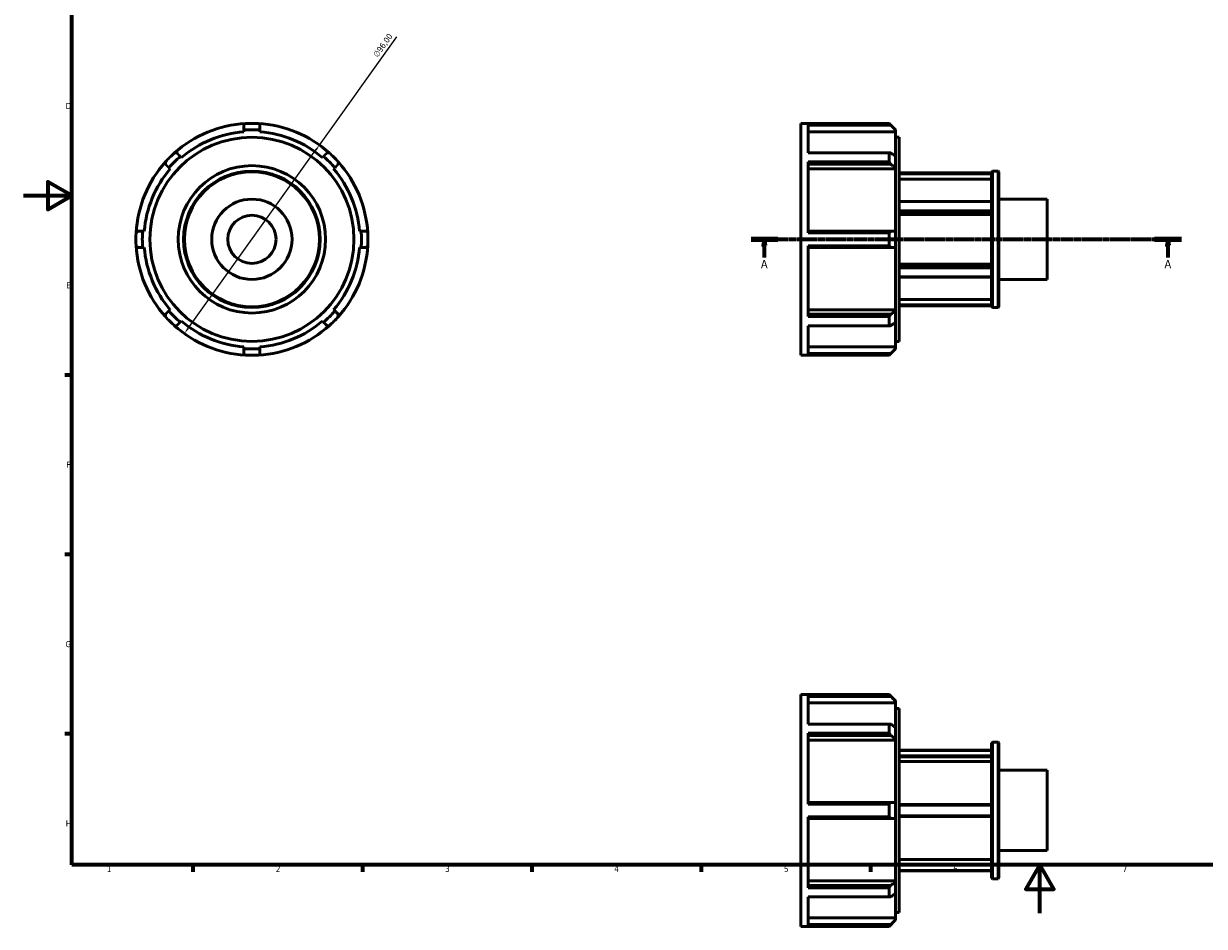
# Model space of a CAD drawing. Header units: millimetres. Extents: x -17 to 931, y -5 to 604.
# Tile 1 of 3: x 0 to 489, y -5 to 368. Entities that reach past the tile are written whole.
import ezdxf

# ---------------------------------------------------------------- set-up
doc = ezdxf.new("R2010")
doc.units = ezdxf.units.MM
doc.linetypes.add('CHAIN', pattern=[0.7087, 0.4724, -0.0591, 0.1181, -0.0591])
for name, color, linetype, lineweight in [('Border (ISO)', 7, 'Continuous', 70), ('Dimension (ISO)', 7, 'Continuous', 25), ('Section Line (ISO)', 7, 'CHAIN', 70), ('Visible (ISO)', 7, 'Continuous', 50)]:
    doc.layers.add(name, color=color, linetype=linetype, lineweight=lineweight)
doc.styles.add('Label Text (ISO)', font='tahoma.ttf')
doc.styles.add('Note Text (ISO)', font='tahoma.ttf')
doc.dimstyles.new('Default (ISO)', dxfattribs={"dimtxt": 2.5, "dimasz": 2.5, "dimexe": 3.175, "dimexo": 0, "dimgap": 0.762, "dimtad": 1, "dimrnd": 1e-08, "dimzin": 0, "dimtxsty": 'Note Text (ISO)', "dimcen": 0.09, "dimdle": 10, "dimclrd": 256, "dimclre": 256, "dimclrt": 232, "dimazin": 0, "dimtfac": 1.40208, "dimtmove": 0, "dimatfit": 3, "dimfxl": 1, "dimtolj": 1, "dimtzin": 0, "dimlwd": -1, "dimlwe": -1, "dimarcsym": 0})

# ---------------------------------------------------------------- blocks, each defined once
blk = doc.blocks.new('Borders Default Border')
at = {"layer": 'Border (ISO)'}
for p, q in [((20, 222.75), (17.1, 222.75)), ((20, 148.5), (17.1, 148.5)), ((20, 74.25), (17.1, 74.25)), ((70.08, 20), (70.08, 17.1)), ((140.17, 20), (140.17, 17.1)), ((210.25, 20), (210.25, 17.1)), ((280.33, 20), (280.33, 17.1)), ((350.42, 20), (350.42, 17.1))]:
    blk.add_line(p, q, dxfattribs=at)
at = {"layer": 'Border (ISO)', "flags": 128}
for points in [[(20, 20), (20, 574), (821, 574), (821, 20), (20, 20)], [(0, 297), (20, 297), (10, 302.77), (10, 291.23), (20, 297)], [(420.5, 0), (420.5, 20), (414.73, 10), (426.27, 10), (420.5, 20)]]:
    blk.add_lwpolyline(points, dxfattribs=at)
at = {"layer": 'Border (ISO)', "color": 232, "true_color": 0xca0064, "char_height": 2.5, "attachment_point": 7, "style": 'Note Text (ISO)'}
for s, insert in [('D', (17.43, 332.88)), ('E', (17.64, 258.63)), ('F', (17.7, 184.38)), ('G', (17.31, 110.08)), ('H', (17.44, 35.88)), ('1', (34.48, 17.1)), ('2', (104.37, 17.1)), ('3', (174.43, 17.05)), ('4', (244.42, 17.1)), ('5', (314.64, 17.05)), ('6', (384.66, 17.05)), ('7', (454.77, 17.1))]:
    blk.add_mtext(s, dxfattribs=dict(at, insert=insert))
blk = doc.blocks.new('2dTransSection0')
at = {"layer": 'Section Line (ISO)', "linetype": 'CHAIN'}
blk.add_line((300.98, 278.93), (479.08, 278.93), dxfattribs=at)
at = {"layer": 'Section Line (ISO)', "linetype": 'Continuous', "lineweight": 140}
for p, q in [((300.98, 278.93), (312.08, 278.93)), ((467.98, 278.93), (479.08, 278.93))]:
    blk.add_line(p, q, dxfattribs=at)
at = {"layer": 'Section Line (ISO)', "linetype": 'Continuous'}
for p, q in [((306.53, 278.93), (306.03, 276.43)), ((306.53, 276.43), (306.53, 278.93)), ((307.03, 276.43), (306.53, 278.93)), ((473.53, 278.93), (473.03, 276.43)), ((473.53, 276.43), (473.53, 278.93)), ((474.03, 276.43), (473.53, 278.93)), ((306.03, 276.43), (307.03, 276.43)), ((306.53, 271.46), (306.53, 276.43)), ((473.03, 276.43), (474.03, 276.43)), ((473.53, 271.46), (473.53, 276.43))]:
    blk.add_line(p, q, dxfattribs=at)
at = {"layer": 'Section Line (ISO)', "linetype": 'Continuous', "flags": 128}
for points in [[(307.03, 276.43), (306.53, 278.93), (306.03, 276.43), (307.03, 276.43)], [(474.03, 276.43), (473.53, 278.93), (473.03, 276.43), (474.03, 276.43)]]:
    blk.add_lwpolyline(points, dxfattribs=at)
at = {"layer": 'Section Line (ISO)'}
for points in [[(307.03, 276.43), (306.53, 278.93), (306.03, 276.43), (307.03, 276.43)], [(474.03, 276.43), (473.53, 278.93), (473.03, 276.43), (474.03, 276.43)]]:
    blk.add_solid(points, dxfattribs=at)
at = {"layer": 'Section Line (ISO)', "char_height": 3.5, "attachment_point": 7, "style": 'Label Text (ISO)'}
for insert in [(305.04, 266.93), (472.04, 266.93)]:
    blk.add_mtext('A', dxfattribs=dict(at, insert=insert))
blk = doc.blocks.new('*D11')
at = {"layer": 'Defpoints', "color": 0, "transparency": 16777216}
for p in [(122.41, 317.95), (66.51, 239.91)]:
    blk.add_point(p, dxfattribs=at)
at = {"layer": 'Dimension (ISO)', "transparency": 16777216}
for p, q in [((122.41, 317.95), (154.48, 362.72)), ((67.96, 241.94), (120.96, 315.92))]:
    blk.add_line(p, q, dxfattribs=at)
blk.add_arc((94.46, 278.93), 48, 50.5937, 176.8218, dxfattribs=at)
for points in [[(120.62, 316.16), (121.29, 315.67), (122.41, 317.95)], [(67.62, 242.18), (68.3, 241.7), (66.51, 239.91)]]:
    blk.add_solid(points, dxfattribs=at)
at = {"layer": 'Dimension (ISO)', "color": 232, "true_color": 0xca0064, "transparency": 16777216, "insert": (144.41, 355.48), "char_height": 2.5, "attachment_point": 1, "rotation": 54.3836, "style": 'Note Text (ISO)'}
blk.add_mtext('\\A1;∅96,00', dxfattribs=at)

msp = doc.modelspace()

# ---------------------------------------------------------------- linework, layer by layer
at = {"layer": 'Visible (ISO)'}
for p, q in [((91.134, 324.145), (91.134, 323.443)), ((97.783, 323.443), (97.783, 324.145)), ((321.531, 230.927), (321.531, 326.927)), ((321.531, 326.927), (358.141, 326.927)), ((358.141, 326.854), (324.591, 326.854)), ((324.591, 314.698), (324.591, 326.854)), ((324.591, 326.147), (358.805, 326.147)), ((360.801, 323.443), (324.591, 323.443)), ((358.141, 326.854), (358.141, 326.927)), ((360.801, 324.267), (358.141, 326.927)), ((360.801, 324.267), (360.801, 324.145)), ((360.801, 324.145), (360.801, 323.443)), ((360.801, 313.252), (360.801, 323.443)), ((360.801, 321.167), (362.331, 321.167)), ((362.331, 236.687), (362.331, 321.167)), ((65.332, 312.756), (64.836, 313.252)), ((124.081, 313.252), (123.585, 312.756)), ((324.591, 314.698), (358.141, 314.698)), ((358.141, 310.935), (358.141, 314.698)), ((360.801, 313.252), (360.801, 308.55)), ((60.134, 308.55), (60.63, 308.054)), ((128.287, 308.054), (128.784, 308.55)), ((358.141, 310.935), (324.591, 310.935)), ((324.591, 281.589), (324.591, 310.935)), ((324.591, 309.966), (358.805, 309.966)), ((360.801, 308.054), (324.591, 308.054)), ((360.801, 308.55), (360.801, 308.054)), ((360.801, 282.252), (360.801, 308.054)), ((400.531, 306.427), (362.331, 306.427)), ((400.531, 306.342), (362.331, 306.342)), ((362.331, 305.981), (400.531, 305.981)), ((400.531, 303.802), (362.331, 303.802)), ((400.531, 306.857), (400.864, 307.189)), ((400.531, 250.998), (400.531, 306.857)), ((400.864, 307.189), (400.864, 250.666)), ((400.864, 307.189), (403.199, 307.189)), ((403.199, 250.666), (403.199, 307.189)), ((403.531, 306.857), (403.199, 307.189)), ((403.531, 306.857), (403.531, 250.998)), ((400.531, 294.619), (362.331, 294.619)), ((362.331, 294.513), (400.531, 294.513)), ((403.531, 295.552), (423.531, 295.552)), ((423.531, 262.303), (423.531, 295.552)), ((400.531, 290.756), (362.331, 290.756)), ((362.331, 290.289), (400.531, 290.289)), ((400.531, 289.2), (362.331, 289.2)), ((49.943, 282.252), (49.241, 282.252)), ((139.677, 282.252), (138.975, 282.252)), ((358.805, 282.252), (324.591, 282.252)), ((324.591, 281.589), (358.141, 281.589)), ((358.141, 276.266), (358.141, 281.589)), ((360.801, 282.252), (360.801, 275.602)), ((49.241, 275.602), (49.943, 275.602)), ((138.975, 275.602), (139.677, 275.602)), ((324.591, 246.92), (324.591, 276.266)), ((358.141, 276.266), (324.591, 276.266)), ((324.591, 275.602), (358.805, 275.602)), ((360.801, 249.801), (360.801, 275.602)), ((362.331, 268.655), (400.531, 268.655)), ((400.531, 267.566), (362.331, 267.566)), ((362.331, 267.098), (400.531, 267.098)), ((400.531, 263.342), (362.331, 263.342)), ((362.331, 263.235), (400.531, 263.235)), ((403.531, 262.303), (423.531, 262.303)), ((60.63, 249.801), (60.134, 249.304)), ((128.784, 249.304), (128.287, 249.801)), ((324.591, 249.801), (360.801, 249.801)), ((360.801, 249.801), (360.801, 249.304)), ((360.801, 249.304), (360.801, 244.602)), ((362.331, 254.053), (400.531, 254.053)), ((400.531, 251.874), (362.331, 251.874)), ((362.331, 251.513), (400.531, 251.513)), ((400.531, 251.427), (362.331, 251.427)), ((400.531, 250.998), (400.864, 250.666)), ((400.864, 250.666), (403.199, 250.666)), ((403.531, 250.998), (403.199, 250.666)), ((64.836, 244.602), (65.332, 245.099)), ((123.585, 245.099), (124.081, 244.602)), ((358.805, 247.889), (324.591, 247.889)), ((324.591, 246.92), (358.141, 246.92)), ((358.141, 243.157), (358.141, 246.92)), ((360.801, 234.411), (360.801, 244.602)), ((358.141, 243.157), (324.591, 243.157)), ((324.591, 231.001), (324.591, 243.157)), ((360.801, 236.687), (362.331, 236.687)), ((91.134, 234.411), (91.134, 233.709)), ((97.783, 233.709), (97.783, 234.411)), ((321.531, 230.927), (358.141, 230.927)), ((324.591, 234.411), (360.801, 234.411)), ((358.805, 231.708), (324.591, 231.708)), ((324.591, 231.001), (358.141, 231.001)), ((360.801, 233.587), (358.141, 230.927)), ((358.141, 230.927), (358.141, 231.001)), ((360.801, 234.411), (360.801, 233.709)), ((360.801, 233.709), (360.801, 233.587)), ((321.531, -5.471), (321.531, 90.529)), ((321.531, 90.529), (358.141, 90.529)), ((358.141, 90.455), (324.591, 90.455)), ((324.591, 78.299), (324.591, 90.455)), ((324.591, 89.749), (358.805, 89.749)), ((358.141, 90.455), (358.141, 90.529)), ((360.801, 87.869), (358.141, 90.529)), ((360.801, 87.045), (324.591, 87.045)), ((360.801, 87.869), (360.801, 87.747)), ((360.801, 87.747), (360.801, 87.045)), ((360.801, 76.854), (360.801, 87.045)), ((360.801, 84.769), (362.331, 84.769)), ((362.331, 0.289), (362.331, 84.769)), ((324.591, 78.299), (358.141, 78.299)), ((358.141, 74.536), (358.141, 78.299)), ((358.141, 74.536), (324.591, 74.536)), ((324.591, 45.19), (324.591, 74.536)), ((324.591, 73.567), (358.805, 73.567)), ((360.801, 76.854), (360.801, 72.152)), ((360.801, 71.655), (324.591, 71.655)), ((360.801, 72.152), (360.801, 71.655)), ((360.801, 45.854), (360.801, 71.655)), ((400.531, 70.458), (400.864, 70.79)), ((400.531, 14.6), (400.531, 70.458)), ((400.864, 70.79), (400.864, 14.267)), ((400.864, 70.79), (403.199, 70.79)), ((403.199, 14.267), (403.199, 70.79)), ((403.531, 70.458), (403.199, 70.79)), ((403.531, 70.458), (403.531, 14.6)), ((362.331, 67.529), (400.531, 67.529)), ((362.331, 67.355), (400.531, 67.355)), ((400.531, 65.186), (362.331, 65.186)), ((362.331, 64.708), (400.531, 64.708)), ((400.531, 62.821), (362.331, 62.821)), ((403.531, 59.153), (423.531, 59.153)), ((423.531, 25.904), (423.531, 59.153)), ((358.805, 45.854), (324.591, 45.854)), ((324.591, 45.19), (358.141, 45.19)), ((358.141, 39.868), (358.141, 45.19)), ((360.801, 45.854), (360.801, 39.204)), ((400.531, 45.029), (362.331, 45.029)), ((362.331, 44.697), (400.531, 44.697)), ((358.141, 39.868), (324.591, 39.868)), ((324.591, 10.522), (324.591, 39.868)), ((324.591, 39.204), (358.805, 39.204)), ((360.801, 13.402), (360.801, 39.204)), ((400.531, 40.36), (362.331, 40.36)), ((362.331, 40.029), (400.531, 40.029)), ((403.531, 25.904), (423.531, 25.904)), ((362.331, 22.237), (400.531, 22.237)), ((400.531, 20.35), (362.331, 20.35)), ((362.331, 19.872), (400.531, 19.872)), ((400.531, 17.703), (362.331, 17.703)), ((362.331, 17.529), (400.531, 17.529)), ((324.591, 13.402), (360.801, 13.402)), ((358.805, 11.49), (324.591, 11.49)), ((324.591, 10.522), (358.141, 10.522)), ((358.141, 6.758), (358.141, 10.522)), ((360.801, 13.402), (360.801, 12.906)), ((360.801, 12.906), (360.801, 8.204)), ((400.531, 14.6), (400.864, 14.267)), ((400.864, 14.267), (403.199, 14.267)), ((403.531, 14.6), (403.199, 14.267)), ((358.141, 6.758), (324.591, 6.758)), ((324.591, -5.397), (324.591, 6.758)), ((360.801, -1.987), (360.801, 8.204)), ((360.801, 0.289), (362.331, 0.289)), ((324.591, -1.987), (360.801, -1.987)), ((358.805, -4.691), (324.591, -4.691)), ((360.801, -2.811), (358.141, -5.471)), ((360.801, -1.987), (360.801, -2.689)), ((360.801, -2.689), (360.801, -2.811)), ((321.531, -5.471), (358.141, -5.471)), ((324.591, -5.397), (358.141, -5.397)), ((358.141, -5.471), (358.141, -5.397))]:
    msp.add_line(p, q, dxfattribs=at)
for radius in [42.24, 30.5, 28.262, 27.929, 16.625, 9.975]:
    msp.add_circle((94.459, 278.927), radius, dxfattribs=at)
for radius, start, end in [(48, 93.17822, 131.82178), (44.64, 94.27149, 130.72851), (45.34, 85.79458, 94.20542), (48, 86.82178, 93.17822), (48, 48.17822, 86.82178), (44.64, 49.27149, 85.72851), (48, 131.82178, 138.17822), (45.34, 130.79458, 139.20542), (45.34, 40.79458, 49.20542), (48, 41.82178, 48.17822), (48, 138.17822, 176.82178), (44.64, 139.27149, 175.72851), (44.64, 4.27149, 40.72851), (48, 3.17822, 41.82178), (48, 176.82178, 183.17822), (45.34, 175.79458, 184.20542), (45.34, 355.79458, 4.20542), (48, 356.82178, 3.17822), (48, 183.17822, 221.82178), (44.64, 184.27149, 220.72851), (44.64, 319.27149, 355.72851), (48, 318.17822, 356.82178), (45.34, 220.79458, 229.20542), (45.34, 310.79458, 319.20542), (48, 221.82178, 228.17822), (44.64, 229.27149, 265.72851), (44.64, 274.27149, 310.72851), (48, 311.82178, 318.17822), (48, 228.17822, 266.82178), (48, 273.17822, 311.82178), (45.34, 265.79458, 274.20542), (48, 266.82178, 273.17822)]:
    msp.add_arc((94.459, 278.927), radius, start, end, dxfattribs=at)
for points, weights in [([(91.134, 326.147), (91.463, 326.498), (91.797, 326.854)], [1.00033153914, 1.00021745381, 1]), ([(91.134, 326.147), (91.134, 325.125), (91.134, 324.145)], [1.00586476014, 1.00316211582, 1]), ([(97.12, 326.854), (97.454, 326.498), (97.783, 326.147)], [1, 1.00021745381, 1.00033153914]), ([(97.783, 324.145), (97.783, 325.125), (97.783, 326.147)], [1, 1.00316211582, 1.00586476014]), ([(358.805, 326.147), (358.478, 326.498), (358.141, 326.854)], [1.00033153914, 1.00021745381, 1]), ([(358.805, 326.147), (359.825, 325.125), (360.801, 324.145)], [1.00586476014, 1.00316211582, 1]), ([(62.451, 314.698), (62.939, 314.683), (63.42, 314.668)], [1, 1.00021745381, 1.00033153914]), ([(64.836, 313.252), (64.143, 313.945), (63.42, 314.668)], [1, 1.00316211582, 1.00586476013]), ([(125.497, 314.668), (124.774, 313.945), (124.081, 313.252)], [1.00586476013, 1.00316211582, 1]), ([(125.497, 314.668), (125.978, 314.683), (126.466, 314.698)], [1.00033153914, 1.00021745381, 1]), ([(358.141, 314.698), (358.478, 314.683), (358.805, 314.668)], [1, 1.00021745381, 1.00033153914]), ([(360.801, 313.252), (359.825, 313.945), (358.805, 314.668)], [1, 1.00316211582, 1.00586476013]), ([(58.718, 309.966), (58.703, 310.447), (58.688, 310.935)], [1.00033153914, 1.00021745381, 1]), ([(58.718, 309.966), (59.441, 309.243), (60.134, 308.55)], [1.00586476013, 1.00316211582, 1]), ([(128.784, 308.55), (129.476, 309.243), (130.199, 309.966)], [1, 1.00316211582, 1.00586476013]), ([(130.229, 310.935), (130.214, 310.447), (130.199, 309.966)], [1, 1.00021745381, 1.00033153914]), ([(358.805, 309.966), (358.478, 310.447), (358.141, 310.935)], [1.00033153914, 1.00021745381, 1]), ([(358.805, 309.966), (359.825, 309.243), (360.801, 308.55)], [1.00586476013, 1.00316211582, 1]), ([(46.532, 281.589), (46.888, 281.923), (47.239, 282.252)], [1, 1.00021745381, 1.00033153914]), ([(49.241, 282.252), (48.261, 282.252), (47.239, 282.252)], [1, 1.00316211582, 1.00586476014]), ([(141.678, 282.252), (140.656, 282.252), (139.677, 282.252)], [1.00586476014, 1.00316211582, 1]), ([(141.678, 282.252), (142.029, 281.923), (142.385, 281.589)], [1.00033153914, 1.00021745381, 1]), ([(358.141, 281.589), (358.478, 281.923), (358.805, 282.252)], [1, 1.00021745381, 1.00033153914]), ([(360.801, 282.252), (359.825, 282.252), (358.805, 282.252)], [1, 1.00316211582, 1.00586476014]), ([(47.239, 275.602), (46.888, 275.932), (46.532, 276.266)], [1.00033153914, 1.00021745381, 1]), ([(47.239, 275.602), (48.261, 275.602), (49.241, 275.602)], [1.00586476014, 1.00316211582, 1]), ([(139.677, 275.602), (140.656, 275.602), (141.678, 275.602)], [1, 1.00316211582, 1.00586476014]), ([(142.385, 276.266), (142.029, 275.932), (141.678, 275.602)], [1, 1.00021745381, 1.00033153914]), ([(358.805, 275.602), (358.478, 275.932), (358.141, 276.266)], [1.00033153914, 1.00021745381, 1]), ([(358.805, 275.602), (359.825, 275.602), (360.801, 275.602)], [1.00586476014, 1.00316211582, 1]), ([(60.134, 249.304), (59.441, 248.612), (58.718, 247.889)], [1, 1.00316211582, 1.00586476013]), ([(130.199, 247.889), (129.476, 248.612), (128.784, 249.304)], [1.00586476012, 1.00316211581, 1]), ([(360.801, 249.304), (359.825, 248.612), (358.805, 247.889)], [1, 1.00316211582, 1.00586476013]), ([(58.688, 246.92), (58.703, 247.408), (58.718, 247.889)], [1, 1.00021745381, 1.00033153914]), ([(63.42, 243.187), (64.143, 243.91), (64.836, 244.602)], [1.00586476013, 1.00316211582, 1]), ([(124.081, 244.602), (124.774, 243.91), (125.497, 243.187)], [1, 1.00316211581, 1.00586476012]), ([(130.199, 247.889), (130.214, 247.408), (130.229, 246.92)], [1.00033153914, 1.00021745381, 1]), ([(358.141, 246.92), (358.478, 247.408), (358.805, 247.889)], [1, 1.00021745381, 1.00033153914]), ([(358.805, 243.187), (359.825, 243.91), (360.801, 244.602)], [1.00586476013, 1.00316211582, 1]), ([(63.42, 243.187), (62.939, 243.172), (62.451, 243.157)], [1.00033153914, 1.00021745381, 1]), ([(126.466, 243.157), (125.978, 243.172), (125.497, 243.187)], [1, 1.00021745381, 1.00033153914]), ([(358.805, 243.187), (358.478, 243.172), (358.141, 243.157)], [1.00033153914, 1.00021745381, 1]), ([(91.134, 233.709), (91.134, 232.73), (91.134, 231.708)], [1, 1.00316211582, 1.00586476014]), ([(91.797, 231.001), (91.463, 231.357), (91.134, 231.708)], [1, 1.00021745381, 1.00033153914]), ([(97.783, 231.708), (97.454, 231.357), (97.12, 231.001)], [1.00033153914, 1.00021745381, 1]), ([(97.783, 231.708), (97.783, 232.73), (97.783, 233.709)], [1.00586476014, 1.00316211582, 1]), ([(358.141, 231.001), (358.478, 231.357), (358.805, 231.708)], [1, 1.00021745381, 1.00033153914]), ([(360.801, 233.709), (359.825, 232.73), (358.805, 231.708)], [1, 1.00316211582, 1.00586476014]), ([(358.805, 89.749), (358.478, 90.099), (358.141, 90.455)], [1.00033153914, 1.00021745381, 1]), ([(358.805, 89.749), (359.825, 88.726), (360.801, 87.747)], [1.00586476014, 1.00316211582, 1]), ([(358.141, 78.299), (358.478, 78.284), (358.805, 78.269)], [1, 1.00021745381, 1.00033153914]), ([(360.801, 76.854), (359.825, 77.546), (358.805, 78.269)], [1, 1.00316211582, 1.00586476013]), ([(358.805, 73.567), (358.478, 74.048), (358.141, 74.536)], [1.00033153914, 1.00021745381, 1]), ([(358.805, 73.567), (359.825, 72.844), (360.801, 72.152)], [1.00586476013, 1.00316211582, 1]), ([(358.141, 45.19), (358.478, 45.524), (358.805, 45.854)], [1, 1.00021745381, 1.00033153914]), ([(360.801, 45.854), (359.825, 45.854), (358.805, 45.854)], [1, 1.00316211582, 1.00586476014]), ([(358.805, 39.204), (358.478, 39.533), (358.141, 39.868)], [1.00033153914, 1.00021745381, 1]), ([(358.805, 39.204), (359.825, 39.204), (360.801, 39.204)], [1.00586476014, 1.00316211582, 1]), ([(358.141, 10.522), (358.478, 11.009), (358.805, 11.49)], [1, 1.00021745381, 1.00033153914]), ([(360.801, 12.906), (359.825, 12.213), (358.805, 11.49)], [1, 1.00316211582, 1.00586476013]), ([(358.805, 6.788), (358.478, 6.773), (358.141, 6.758)], [1.00033153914, 1.00021745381, 1]), ([(358.805, 6.788), (359.825, 7.511), (360.801, 8.204)], [1.00586476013, 1.00316211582, 1]), ([(358.141, -5.397), (358.478, -5.042), (358.805, -4.691)], [1, 1.00021745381, 1.00033153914]), ([(360.801, -2.689), (359.825, -3.669), (358.805, -4.691)], [1, 1.00316211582, 1.00586476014])]:
    msp.add_rational_spline(points, weights, degree=2, dxfattribs=at)

# ---------------------------------------------------------------- block references
msp.add_blockref('Borders Default Border', (0, 0))
at = {"layer": 'Section Line (ISO)'}
msp.add_blockref('2dTransSection0', (0, 0), dxfattribs=at)

# ---------------------------------------------------------------- dimensions: what is measured, and where the dimension line sits
at = {"layer": 'Dimension (ISO)'}
dim = msp.add_diameter_dim_2p(p1=(66.505, 239.907), p2=(122.412, 317.948), dimstyle='Default (ISO)', override={"dimdec": 2, "dimlfac": 1, "dimtp": 0, "dimtm": 0, "dimtdec": 2, "dimatfit": 2}, dxfattribs=at)
dim.commit()
dim.dimension.update_dxf_attribs({"geometry": '*D11', "text_midpoint": (150.839, 357.631), "dimtype": 163})

doc.saveas('drawing.dxf')
